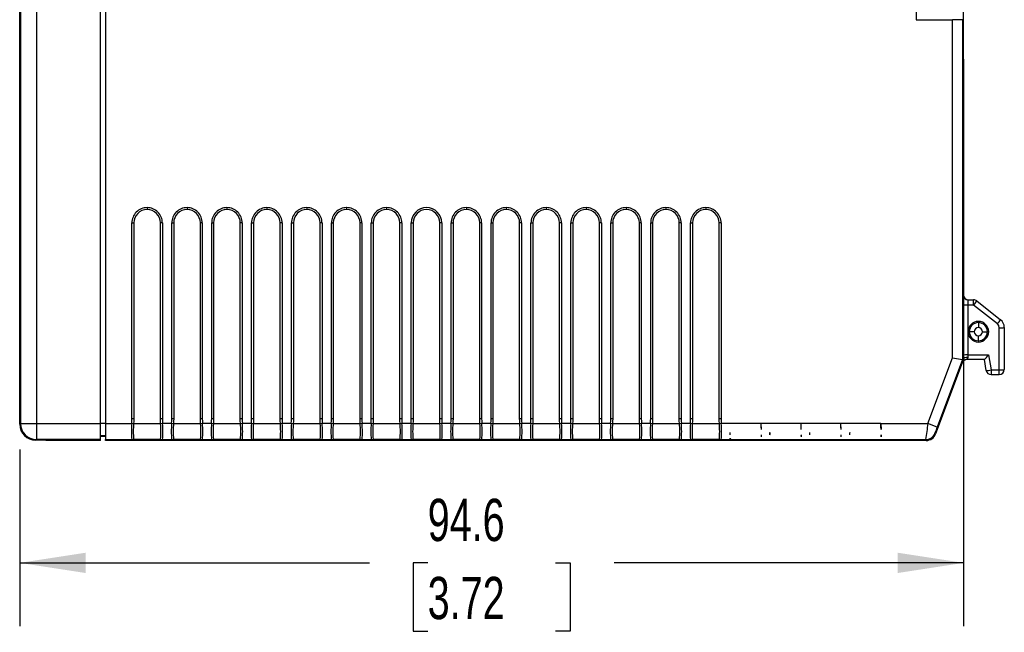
# Model space of a CAD drawing. Header units: millimetres. Extents: x 0 to 559, y 0 to 432.
# Tile 12 of 25: x 349 to 448, y 77 to 138. Entities that reach past the tile are written whole.
import ezdxf

# ---------------------------------------------------------------- set-up
doc = ezdxf.new("R2010")
doc.units = ezdxf.units.MM
doc.header["$LTSCALE"] = 2
doc.layers.add('DIMENSIONS', color=140, linetype='Continuous', lineweight=25)
doc.styles.add('SLDTEXTSTYLE0', font='TXT', dxfattribs={"width": 0.7})
doc.dimstyles.new('SLDDIMSTYLE0', dxfattribs={"dimtxt": 4.316016, "dimasz": 6.604, "dimexe": 0, "dimexo": 0.0625, "dimgap": 1.079004, "dimtad": 0, "dimtih": 1, "dimtoh": 1, "dimdec": 1, "dimrnd": 1e-09, "dimzin": 12, "dimdsep": 46, "dimtxsty": 'SLDTEXTSTYLE0', "dimsah": 1, "dimcen": 0.09, "dimadec": 0, "dimazin": 3, "dimtfac": 1, "dimtdec": 1, "dimtofl": 0, "dimtmove": 0, "dimatfit": 3, "dimfxl": 0, "dimfrac": 2, "dimtolj": 1, "dimtzin": 12, "dimarcsym": 0})

# ---------------------------------------------------------------- blocks, each defined once
blk = doc.blocks.new('_D_1')
at = {"layer": 'DIMENSIONS'}
for p, q in [((443.497, 134.024), (443.497, 77.17)), ((348.885, 94.885), (348.885, 77.17)), ((348.885, 83.52), (383.93, 83.52)), ((389.778, 83.52), (388.329, 83.52)), ((388.329, 83.52), (388.329, 76.66)), ((402.604, 83.52), (404.053, 83.52)), ((404.053, 83.52), (404.053, 76.66)), ((443.497, 83.52), (408.452, 83.52)), ((388.329, 76.66), (389.778, 76.66)), ((404.053, 76.66), (402.604, 76.66))]:
    blk.add_line(p, q, dxfattribs=at)
for points in [[(348.885, 83.52), (355.489, 82.504), (355.489, 84.536)], [(443.497, 83.52), (436.893, 84.536), (436.893, 82.504)]]:
    blk.add_solid(points, dxfattribs=at)
at = {"layer": 'DIMENSIONS', "char_height": 4.2333, "attachment_point": 1, "style": 'SLDTEXTSTYLE0'}
for s, insert in [('94.6', (389.778, 89.943)), ('3.72', (389.778, 82.117))]:
    blk.add_mtext(s, dxfattribs=dict(at, insert=insert))

msp = doc.modelspace()

# ---------------------------------------------------------------- linework, layer by layer
for p, q in [((443.497, 136.564), (443.497, 187.564)), ((438.752, 182.964), (438.752, 137.964)), ((348.885, 97.425), (348.885, 169.231)), ((348.947, 168.964), (348.947, 97.455)), ((348.973, 168.964), (348.973, 97.481)), ((350.573, 168.964), (350.573, 97.481)), ((356.986, 97.481), (356.986, 168.964)), ((357.472, 168.964), (357.472, 97.481)), ((348.946, 168.402), (348.946, 99.067)), ((438.752, 137.964), (442.381, 137.964)), ((442.381, 104.074), (442.381, 137.964)), ((443.381, 137.964), (442.381, 137.964)), ((443.381, 137.964), (443.381, 103.893)), ((443.381, 137.964), (443.459, 137.964)), ((443.475, 134.064), (443.497, 136.564)), ((443.475, 110.394), (443.475, 134.064)), ((361.657, 119.124), (361.657, 118.933)), ((365.657, 119.124), (365.657, 118.933)), ((369.657, 119.124), (369.657, 118.933)), ((373.657, 119.124), (373.657, 118.933)), ((377.657, 119.124), (377.657, 118.933)), ((381.657, 119.124), (381.657, 118.933)), ((385.657, 119.124), (385.657, 118.933)), ((393.657, 119.124), (393.657, 118.933)), ((397.657, 119.124), (397.657, 118.933)), ((401.657, 119.124), (401.657, 118.933)), ((405.657, 119.124), (405.657, 118.933)), ((409.657, 119.124), (409.657, 118.933)), ((413.657, 119.124), (413.657, 118.933)), ((417.657, 119.124), (417.657, 118.933)), ((360.127, 97.994), (360.127, 117.594)), ((360.127, 117.594), (360.319, 117.594)), ((360.319, 117.594), (360.319, 97.994)), ((363.187, 117.594), (362.996, 117.594)), ((362.996, 97.994), (362.996, 117.594)), ((363.187, 117.594), (363.187, 97.994)), ((364.127, 97.994), (364.127, 117.594)), ((364.127, 117.594), (364.319, 117.594)), ((364.319, 117.594), (364.319, 97.994)), ((367.187, 117.594), (366.996, 117.594)), ((366.996, 97.994), (366.996, 117.594)), ((367.187, 117.594), (367.187, 97.994)), ((368.127, 97.994), (368.127, 117.594)), ((368.127, 117.594), (368.319, 117.594)), ((368.319, 117.594), (368.319, 97.994)), ((371.187, 117.594), (370.996, 117.594)), ((370.996, 97.994), (370.996, 117.594)), ((371.187, 117.594), (371.187, 97.994)), ((372.127, 97.994), (372.127, 117.594)), ((372.127, 117.594), (372.319, 117.594)), ((372.319, 117.594), (372.319, 97.994)), ((375.187, 117.594), (374.996, 117.594)), ((374.996, 97.994), (374.996, 117.594)), ((375.187, 117.594), (375.187, 97.994)), ((376.127, 97.994), (376.127, 117.594)), ((376.127, 117.594), (376.319, 117.594)), ((376.319, 117.594), (376.319, 97.994)), ((379.187, 117.594), (378.996, 117.594)), ((378.996, 97.994), (378.996, 117.594)), ((379.187, 117.594), (379.187, 97.994)), ((380.127, 97.994), (380.127, 117.594)), ((380.127, 117.594), (380.319, 117.594)), ((380.319, 117.594), (380.319, 97.994)), ((383.187, 117.594), (382.996, 117.594)), ((382.996, 97.994), (382.996, 117.594)), ((383.187, 117.594), (383.187, 97.994)), ((384.127, 97.994), (384.127, 117.594)), ((384.127, 117.594), (384.319, 117.594)), ((384.319, 117.594), (384.319, 97.994)), ((387.187, 117.594), (386.996, 117.594)), ((386.996, 97.994), (386.996, 117.594)), ((387.187, 117.594), (387.187, 97.994)), ((388.127, 97.994), (388.127, 117.594)), ((388.127, 117.594), (388.319, 117.594)), ((388.319, 117.594), (388.319, 97.994)), ((391.187, 117.594), (390.996, 117.594)), ((390.996, 97.994), (390.996, 117.594)), ((391.187, 117.594), (391.187, 97.994)), ((392.127, 97.994), (392.127, 117.594)), ((392.127, 117.594), (392.319, 117.594)), ((392.319, 117.594), (392.319, 97.994)), ((395.187, 117.594), (394.996, 117.594)), ((394.996, 97.994), (394.996, 117.594)), ((395.187, 117.594), (395.187, 97.994)), ((396.127, 97.994), (396.127, 117.594)), ((396.127, 117.594), (396.319, 117.594)), ((396.319, 117.594), (396.319, 97.994)), ((399.187, 117.594), (398.996, 117.594)), ((398.996, 97.994), (398.996, 117.594)), ((399.187, 117.594), (399.187, 97.994)), ((400.127, 97.994), (400.127, 117.594)), ((400.127, 117.594), (400.319, 117.594)), ((400.319, 117.594), (400.319, 97.994)), ((403.187, 117.594), (402.996, 117.594)), ((402.996, 97.994), (402.996, 117.594)), ((403.187, 117.594), (403.187, 97.994)), ((404.127, 97.994), (404.127, 117.594)), ((404.127, 117.594), (404.319, 117.594)), ((404.319, 117.594), (404.319, 97.994)), ((407.187, 117.594), (406.996, 117.594)), ((406.996, 97.994), (406.996, 117.594)), ((407.187, 117.594), (407.187, 97.994)), ((408.127, 97.994), (408.127, 117.594)), ((408.127, 117.594), (408.319, 117.594)), ((408.319, 117.594), (408.319, 97.994)), ((411.187, 117.594), (410.996, 117.594)), ((410.996, 97.994), (410.996, 117.594)), ((411.187, 117.594), (411.187, 97.994)), ((412.127, 97.994), (412.127, 117.594)), ((412.127, 117.594), (412.319, 117.594)), ((412.319, 117.594), (412.319, 97.994)), ((415.187, 117.594), (414.996, 117.594)), ((414.996, 97.994), (414.996, 117.594)), ((415.187, 117.594), (415.187, 97.994)), ((416.127, 97.994), (416.127, 117.594)), ((416.127, 117.594), (416.319, 117.594)), ((416.319, 117.594), (416.319, 97.994)), ((419.187, 117.594), (418.996, 117.594)), ((418.996, 97.994), (418.996, 117.594)), ((419.187, 117.594), (419.187, 97.994)), ((443.424, 110.394), (443.475, 110.394)), ((443.924, 109.894), (444.498, 109.894)), ((444.498, 109.394), (444.498, 109.894)), ((444.809, 109.786), (447.194, 107.895)), ((443.418, 104.325), (443.415, 109.325)), ((443.915, 109.36), (443.918, 104.36)), ((444.498, 109.36), (443.915, 109.36)), ((444.498, 109.36), (444.498, 109.394)), ((444.498, 109.394), (444.526, 109.394)), ((446.883, 107.468), (444.498, 109.36)), ((444.972, 107.602), (444.972, 107.726)), ((444.972, 107.602), (444.972, 107.102)), ((444.564, 106.694), (444.065, 106.694)), ((445.38, 106.694), (445.879, 106.694)), ((447.072, 102.86), (447.072, 107.076)), ((447.572, 107.111), (447.572, 102.894)), ((444.972, 105.787), (444.972, 106.287)), ((444.972, 105.787), (444.972, 105.611)), ((439.908, 97.481), (442.381, 104.074)), ((443.381, 103.893), (440.844, 97.129)), ((442.381, 104.074), (443.381, 103.893)), ((443.381, 103.893), (443.42, 103.886)), ((445.573, 103.894), (443.777, 103.894)), ((443.918, 104.36), (445.996, 104.36)), ((445.752, 102.812), (445.572, 103.894)), ((445.996, 104.36), (446.246, 102.86)), ((443.36, 103.57), (440.687, 96.44)), ((443.309, 103.57), (443.309, 103.57)), ((443.36, 103.57), (443.309, 103.57)), ((446.246, 102.86), (447.072, 102.86)), ((446.246, 102.86), (446.246, 102.394)), ((447.072, 102.394), (447.072, 102.86)), ((446.246, 102.394), (447.072, 102.394)), ((348.946, 99.067), (348.947, 99.067)), ((360.127, 97.994), (360.319, 97.994)), ((362.996, 97.994), (363.187, 97.994)), ((364.127, 97.994), (364.319, 97.994)), ((366.996, 97.994), (367.187, 97.994)), ((368.127, 97.994), (368.319, 97.994)), ((370.996, 97.994), (371.187, 97.994)), ((372.127, 97.994), (372.319, 97.994)), ((374.996, 97.994), (375.187, 97.994)), ((376.127, 97.994), (376.319, 97.994)), ((378.996, 97.994), (379.187, 97.994)), ((380.127, 97.994), (380.319, 97.994)), ((382.996, 97.994), (383.187, 97.994)), ((384.127, 97.994), (384.319, 97.994)), ((386.996, 97.994), (387.187, 97.994)), ((388.127, 97.994), (388.319, 97.994)), ((390.996, 97.994), (391.187, 97.994)), ((392.127, 97.994), (392.319, 97.994)), ((394.996, 97.994), (395.187, 97.994)), ((396.127, 97.994), (396.319, 97.994)), ((398.996, 97.994), (399.187, 97.994)), ((400.127, 97.994), (400.319, 97.994)), ((402.996, 97.994), (403.187, 97.994)), ((404.127, 97.994), (404.319, 97.994)), ((406.996, 97.994), (407.187, 97.994)), ((408.127, 97.994), (408.319, 97.994)), ((410.996, 97.994), (411.187, 97.994)), ((412.127, 97.994), (412.319, 97.994)), ((414.996, 97.994), (415.187, 97.994)), ((416.127, 97.994), (416.319, 97.994)), ((418.996, 97.994), (419.187, 97.994)), ((348.952, 97.425), (348.885, 97.425)), ((348.947, 97.455), (348.973, 97.481)), ((348.973, 97.481), (350.573, 97.481)), ((350.573, 97.481), (356.986, 97.481)), ((350.573, 97.481), (350.573, 95.881)), ((356.986, 95.881), (356.986, 97.481)), ((357.472, 97.481), (356.986, 97.481)), ((357.472, 97.481), (360.111, 97.481)), ((357.472, 97.481), (357.472, 95.881)), ((360.302, 97.469), (360.111, 97.481)), ((360.303, 97.481), (363.011, 97.481)), ((363.203, 97.481), (363.012, 97.469)), ((364.111, 97.481), (363.203, 97.481)), ((364.302, 97.469), (364.111, 97.481)), ((364.303, 97.481), (367.011, 97.481)), ((367.203, 97.481), (367.012, 97.469)), ((368.111, 97.481), (367.203, 97.481)), ((368.302, 97.469), (368.111, 97.481)), ((368.303, 97.481), (371.011, 97.481)), ((371.203, 97.481), (371.012, 97.469)), ((372.111, 97.481), (371.203, 97.481)), ((372.302, 97.469), (372.111, 97.481)), ((372.303, 97.481), (375.011, 97.481)), ((375.203, 97.481), (375.012, 97.469)), ((376.111, 97.481), (375.203, 97.481)), ((376.302, 97.469), (376.111, 97.481)), ((376.303, 97.481), (379.011, 97.481)), ((379.203, 97.481), (379.012, 97.469)), ((380.111, 97.481), (379.203, 97.481)), ((380.302, 97.469), (380.111, 97.481)), ((380.303, 97.481), (383.011, 97.481)), ((383.203, 97.481), (383.012, 97.469)), ((384.111, 97.481), (383.203, 97.481)), ((384.302, 97.469), (384.111, 97.481)), ((384.303, 97.481), (387.011, 97.481)), ((387.203, 97.481), (387.012, 97.469)), ((388.111, 97.481), (387.203, 97.481)), ((388.302, 97.469), (388.111, 97.481)), ((388.303, 97.481), (391.011, 97.481)), ((391.203, 97.481), (391.012, 97.469)), ((392.111, 97.481), (391.203, 97.481)), ((392.302, 97.469), (392.111, 97.481)), ((392.303, 97.481), (395.011, 97.481)), ((395.203, 97.481), (395.012, 97.469)), ((396.111, 97.481), (395.203, 97.481)), ((396.302, 97.469), (396.111, 97.481)), ((396.303, 97.481), (399.011, 97.481)), ((399.203, 97.481), (399.012, 97.469)), ((400.111, 97.481), (399.203, 97.481)), ((400.302, 97.469), (400.111, 97.481)), ((400.303, 97.481), (403.011, 97.481)), ((403.203, 97.481), (403.012, 97.469)), ((404.111, 97.481), (403.203, 97.481)), ((404.302, 97.469), (404.111, 97.481)), ((404.303, 97.481), (407.011, 97.481)), ((407.203, 97.481), (407.012, 97.469)), ((408.111, 97.481), (407.203, 97.481)), ((408.302, 97.469), (408.111, 97.481)), ((408.303, 97.481), (411.011, 97.481)), ((411.203, 97.481), (411.012, 97.469)), ((412.111, 97.481), (411.203, 97.481)), ((412.302, 97.469), (412.111, 97.481)), ((412.303, 97.481), (415.011, 97.481)), ((415.203, 97.481), (415.012, 97.469)), ((416.111, 97.481), (415.203, 97.481)), ((416.302, 97.469), (416.111, 97.481)), ((416.303, 97.481), (419.011, 97.481)), ((419.203, 97.481), (419.012, 97.469)), ((423.203, 97.481), (419.203, 97.481)), ((427.203, 97.481), (423.203, 97.481)), ((423.223, 96.874), (423.203, 97.481)), ((431.203, 97.481), (427.203, 97.481)), ((427.223, 96.874), (427.203, 97.481)), ((435.203, 97.481), (431.203, 97.481)), ((431.223, 96.874), (431.203, 97.481)), ((435.203, 97.481), (439.908, 97.481)), ((435.203, 97.481), (435.223, 96.874)), ((440.844, 97.129), (439.908, 97.481)), ((350.511, 95.825), (350.485, 95.825)), ((350.511, 95.863), (350.511, 95.825)), ((350.573, 95.881), (350.547, 95.855)), ((350.547, 95.855), (350.586, 95.855)), ((356.986, 95.881), (350.573, 95.881)), ((351.461, 95.85), (351.502, 95.809)), ((351.502, 95.809), (351.565, 95.809)), ((351.582, 95.791), (351.565, 95.809)), ((351.582, 95.847), (351.582, 95.791)), ((356.986, 95.791), (351.582, 95.791)), ((356.986, 96.281), (357.472, 96.281)), ((357.472, 96.191), (356.986, 96.191)), ((356.986, 95.791), (356.986, 95.881)), ((357.472, 95.881), (360.109, 95.881)), ((357.472, 95.791), (357.472, 95.881)), ((439.751, 95.791), (357.472, 95.791)), ((360.115, 95.832), (360.124, 95.876)), ((360.3, 95.919), (363.014, 95.919)), ((360.315, 95.914), (360.306, 95.87)), ((361.657, 95.818), (361.657, 95.858)), ((363.008, 95.87), (362.999, 95.914)), ((363.191, 95.876), (363.2, 95.832)), ((363.205, 95.881), (364.109, 95.881)), ((364.115, 95.832), (364.124, 95.876)), ((364.3, 95.919), (367.014, 95.919)), ((364.315, 95.914), (364.306, 95.87)), ((365.657, 95.818), (365.657, 95.858)), ((367.008, 95.87), (366.999, 95.914)), ((367.191, 95.876), (367.2, 95.832)), ((367.205, 95.881), (368.109, 95.881)), ((368.115, 95.832), (368.124, 95.876)), ((368.3, 95.919), (371.014, 95.919)), ((368.315, 95.914), (368.306, 95.87)), ((369.657, 95.818), (369.657, 95.858)), ((371.008, 95.87), (370.999, 95.914)), ((371.191, 95.876), (371.2, 95.832)), ((371.205, 95.881), (372.109, 95.881)), ((372.115, 95.832), (372.124, 95.876)), ((372.3, 95.919), (375.014, 95.919)), ((372.315, 95.914), (372.306, 95.87)), ((373.657, 95.818), (373.657, 95.858)), ((375.008, 95.87), (374.999, 95.914)), ((375.191, 95.876), (375.2, 95.832)), ((375.205, 95.881), (376.109, 95.881)), ((376.115, 95.832), (376.124, 95.876)), ((376.3, 95.919), (379.014, 95.919)), ((376.315, 95.914), (376.306, 95.87)), ((377.657, 95.818), (377.657, 95.858)), ((379.008, 95.87), (378.999, 95.914)), ((379.191, 95.876), (379.2, 95.832)), ((379.205, 95.881), (380.109, 95.881)), ((380.115, 95.832), (380.124, 95.876)), ((380.3, 95.919), (383.014, 95.919)), ((380.315, 95.914), (380.306, 95.87)), ((381.657, 95.818), (381.657, 95.858)), ((383.008, 95.87), (382.999, 95.914)), ((383.191, 95.876), (383.2, 95.832)), ((383.205, 95.881), (384.109, 95.881)), ((384.115, 95.832), (384.124, 95.876)), ((384.3, 95.919), (387.014, 95.919)), ((384.315, 95.914), (384.306, 95.87)), ((385.657, 95.818), (385.657, 95.858)), ((387.008, 95.87), (386.999, 95.914)), ((387.191, 95.876), (387.2, 95.832)), ((387.205, 95.881), (388.109, 95.881)), ((388.115, 95.832), (388.124, 95.876)), ((388.3, 95.919), (391.014, 95.919)), ((388.315, 95.914), (388.306, 95.87)), ((389.657, 95.818), (389.657, 95.858)), ((391.008, 95.87), (390.999, 95.914)), ((391.191, 95.876), (391.2, 95.832)), ((391.205, 95.881), (392.109, 95.881)), ((392.115, 95.832), (392.124, 95.876)), ((392.3, 95.919), (395.014, 95.919)), ((392.315, 95.914), (392.306, 95.87)), ((393.657, 95.818), (393.657, 95.858)), ((395.008, 95.87), (394.999, 95.914)), ((395.191, 95.876), (395.2, 95.832)), ((395.205, 95.881), (396.109, 95.881)), ((396.115, 95.832), (396.124, 95.876)), ((396.3, 95.919), (399.014, 95.919)), ((396.315, 95.914), (396.306, 95.87)), ((397.657, 95.818), (397.657, 95.858)), ((399.008, 95.87), (398.999, 95.914)), ((399.191, 95.876), (399.2, 95.832)), ((399.205, 95.881), (400.109, 95.881)), ((400.115, 95.832), (400.124, 95.876)), ((400.3, 95.919), (403.014, 95.919)), ((400.315, 95.914), (400.306, 95.87)), ((401.657, 95.818), (401.657, 95.858)), ((403.008, 95.87), (402.999, 95.914)), ((403.191, 95.876), (403.2, 95.832)), ((403.205, 95.881), (404.109, 95.881)), ((404.115, 95.832), (404.124, 95.876)), ((404.3, 95.919), (407.014, 95.919)), ((404.315, 95.914), (404.306, 95.87)), ((405.657, 95.818), (405.657, 95.858)), ((407.008, 95.87), (406.999, 95.914)), ((407.191, 95.876), (407.2, 95.832)), ((407.205, 95.881), (408.109, 95.881)), ((408.115, 95.832), (408.124, 95.876)), ((408.3, 95.919), (411.014, 95.919)), ((408.315, 95.914), (408.306, 95.87)), ((409.657, 95.818), (409.657, 95.858)), ((411.008, 95.87), (410.999, 95.914)), ((411.191, 95.876), (411.2, 95.832)), ((411.205, 95.881), (412.109, 95.881)), ((412.115, 95.832), (412.124, 95.876)), ((412.3, 95.919), (415.014, 95.919)), ((412.315, 95.914), (412.306, 95.87)), ((413.657, 95.818), (413.657, 95.858)), ((415.008, 95.87), (414.999, 95.914)), ((415.191, 95.876), (415.2, 95.832)), ((415.205, 95.881), (416.109, 95.881)), ((416.115, 95.832), (416.124, 95.876)), ((416.3, 95.919), (419.014, 95.919)), ((416.315, 95.914), (416.306, 95.87)), ((417.657, 95.818), (417.657, 95.858)), ((419.008, 95.87), (418.999, 95.914)), ((419.191, 95.876), (419.2, 95.832)), ((419.205, 95.881), (420.109, 95.881)), ((420.084, 96.353), (420.086, 96.594)), ((420.109, 95.881), (420.09, 96.005)), ((420.109, 95.881), (439.689, 95.881)), ((423.229, 96.156), (423.23, 96.355)), ((424.084, 96.353), (424.086, 96.594)), ((427.229, 96.156), (427.23, 96.355)), ((428.084, 96.353), (428.086, 96.594)), ((431.229, 96.156), (431.23, 96.355)), ((432.084, 96.353), (432.086, 96.594)), ((435.23, 96.355), (435.229, 96.156)), ((439.751, 95.791), (439.689, 95.881)), ((440.625, 96.53), (440.687, 96.44)), ((440.625, 96.53), (440.625, 96.53))]:
    msp.add_line(p, q)
at = {"flags": 128}
for points in [[(447.072, 107.076), (447.01, 107.318), (446.883, 107.468)], [(443.309, 103.57), (443.349, 103.688), (443.432, 103.916)], [(443.42, 103.886), (443.419, 104.124), (443.418, 104.325)], [(443.432, 103.916), (443.423, 103.893), (443.42, 103.886)], [(443.92, 104.095), (443.739, 104.095), (443.608, 104.064), (443.503, 104.008), (443.454, 103.957), (443.436, 103.926), (443.433, 103.918), (443.432, 103.916), (443.432, 103.916), (443.432, 103.916), (443.432, 103.916), (443.432, 103.916), (443.432, 103.916)], [(443.777, 103.895), (443.777, 103.895), (443.777, 103.894)], [(443.918, 104.36), (443.919, 104.22), (443.92, 104.095)], [(360.111, 97.481), (360.124, 97.771), (360.127, 97.994)], [(360.319, 97.994), (360.314, 97.707), (360.303, 97.481)], [(363.011, 97.481), (362.999, 97.768), (362.996, 97.994)], [(363.187, 97.994), (363.192, 97.71), (363.203, 97.481)], [(364.111, 97.481), (364.124, 97.771), (364.127, 97.994)], [(364.319, 97.994), (364.314, 97.707), (364.303, 97.481)], [(367.011, 97.481), (366.999, 97.768), (366.996, 97.994)], [(367.187, 97.994), (367.192, 97.71), (367.203, 97.481)], [(368.111, 97.481), (368.124, 97.771), (368.127, 97.994)], [(368.319, 97.994), (368.314, 97.707), (368.303, 97.481)], [(371.011, 97.481), (370.999, 97.768), (370.996, 97.994)], [(371.187, 97.994), (371.192, 97.71), (371.203, 97.481)], [(372.111, 97.481), (372.124, 97.771), (372.127, 97.994)], [(372.319, 97.994), (372.314, 97.707), (372.303, 97.481)], [(375.011, 97.481), (374.999, 97.768), (374.996, 97.994)], [(375.187, 97.994), (375.192, 97.71), (375.203, 97.481)], [(376.111, 97.481), (376.124, 97.771), (376.127, 97.994)], [(376.319, 97.994), (376.314, 97.707), (376.303, 97.481)], [(379.011, 97.481), (378.999, 97.768), (378.996, 97.994)], [(379.187, 97.994), (379.192, 97.71), (379.203, 97.481)], [(380.111, 97.481), (380.124, 97.771), (380.127, 97.994)], [(380.319, 97.994), (380.314, 97.707), (380.303, 97.481)], [(383.011, 97.481), (382.999, 97.768), (382.996, 97.994)], [(383.187, 97.994), (383.192, 97.71), (383.203, 97.481)], [(384.111, 97.481), (384.124, 97.771), (384.127, 97.994)], [(384.319, 97.994), (384.314, 97.707), (384.303, 97.481)], [(387.011, 97.481), (386.999, 97.768), (386.996, 97.994)], [(387.187, 97.994), (387.192, 97.71), (387.203, 97.481)], [(388.111, 97.481), (388.124, 97.771), (388.127, 97.994)], [(388.319, 97.994), (388.314, 97.707), (388.303, 97.481)], [(391.011, 97.481), (390.999, 97.768), (390.996, 97.994)], [(391.187, 97.994), (391.192, 97.71), (391.203, 97.481)], [(392.111, 97.481), (392.124, 97.771), (392.127, 97.994)], [(392.319, 97.994), (392.314, 97.707), (392.303, 97.481)], [(395.011, 97.481), (394.999, 97.768), (394.996, 97.994)], [(395.187, 97.994), (395.192, 97.71), (395.203, 97.481)], [(396.111, 97.481), (396.124, 97.771), (396.127, 97.994)], [(396.319, 97.994), (396.314, 97.707), (396.303, 97.481)], [(399.011, 97.481), (398.999, 97.768), (398.996, 97.994)], [(399.187, 97.994), (399.192, 97.71), (399.203, 97.481)], [(400.111, 97.481), (400.124, 97.771), (400.127, 97.994)], [(400.319, 97.994), (400.314, 97.707), (400.303, 97.481)], [(403.011, 97.481), (402.999, 97.768), (402.996, 97.994)], [(403.187, 97.994), (403.192, 97.71), (403.203, 97.481)], [(404.111, 97.481), (404.124, 97.771), (404.127, 97.994)], [(404.319, 97.994), (404.314, 97.707), (404.303, 97.481)], [(407.011, 97.481), (406.999, 97.768), (406.996, 97.994)], [(407.187, 97.994), (407.192, 97.71), (407.203, 97.481)], [(408.111, 97.481), (408.124, 97.771), (408.127, 97.994)], [(408.319, 97.994), (408.314, 97.707), (408.303, 97.481)], [(411.011, 97.481), (410.999, 97.768), (410.996, 97.994)], [(411.187, 97.994), (411.192, 97.71), (411.203, 97.481)], [(412.111, 97.481), (412.124, 97.771), (412.127, 97.994)], [(412.319, 97.994), (412.314, 97.707), (412.303, 97.481)], [(415.011, 97.481), (414.999, 97.768), (414.996, 97.994)], [(415.187, 97.994), (415.192, 97.71), (415.203, 97.481)], [(416.111, 97.481), (416.124, 97.771), (416.127, 97.994)], [(416.319, 97.994), (416.314, 97.707), (416.303, 97.481)], [(419.011, 97.481), (418.999, 97.768), (418.996, 97.994)], [(419.187, 97.994), (419.192, 97.71), (419.203, 97.481)], [(360.303, 97.481), (360.303, 97.474), (360.302, 97.469)], [(363.012, 97.469), (363.012, 97.475), (363.011, 97.481)], [(364.303, 97.481), (364.303, 97.474), (364.302, 97.469)], [(367.012, 97.469), (367.012, 97.475), (367.011, 97.481)], [(368.303, 97.481), (368.303, 97.474), (368.302, 97.469)], [(371.012, 97.469), (371.012, 97.475), (371.011, 97.481)], [(372.303, 97.481), (372.303, 97.474), (372.302, 97.469)], [(375.012, 97.469), (375.012, 97.475), (375.011, 97.481)], [(376.303, 97.481), (376.303, 97.474), (376.302, 97.469)], [(379.012, 97.469), (379.012, 97.475), (379.011, 97.481)], [(380.303, 97.481), (380.303, 97.474), (380.302, 97.469)], [(383.012, 97.469), (383.012, 97.475), (383.011, 97.481)], [(384.303, 97.481), (384.303, 97.474), (384.302, 97.469)], [(387.012, 97.469), (387.012, 97.475), (387.011, 97.481)], [(388.303, 97.481), (388.303, 97.474), (388.302, 97.469)], [(391.012, 97.469), (391.012, 97.475), (391.011, 97.481)], [(392.303, 97.481), (392.303, 97.474), (392.302, 97.469)], [(395.012, 97.469), (395.012, 97.475), (395.011, 97.481)], [(396.303, 97.481), (396.303, 97.474), (396.302, 97.469)], [(399.012, 97.469), (399.012, 97.475), (399.011, 97.481)], [(400.303, 97.481), (400.303, 97.474), (400.302, 97.469)], [(403.012, 97.469), (403.012, 97.475), (403.011, 97.481)], [(404.303, 97.481), (404.303, 97.474), (404.302, 97.469)], [(407.012, 97.469), (407.012, 97.475), (407.011, 97.481)], [(408.303, 97.481), (408.303, 97.474), (408.302, 97.469)], [(411.012, 97.469), (411.012, 97.475), (411.011, 97.481)], [(412.303, 97.481), (412.303, 97.474), (412.302, 97.469)], [(415.012, 97.469), (415.012, 97.475), (415.011, 97.481)], [(416.303, 97.481), (416.303, 97.474), (416.302, 97.469)], [(419.012, 97.469), (419.012, 97.475), (419.011, 97.481)], [(423.223, 96.874), (423.198, 97.171), (423.203, 97.481)], [(427.223, 96.874), (427.198, 97.171), (427.203, 97.481)], [(431.223, 96.874), (431.198, 97.171), (431.203, 97.481)], [(435.223, 96.874), (435.198, 97.171), (435.203, 97.481)], [(360.124, 95.876), (360.119, 95.879), (360.109, 95.881)], [(360.3, 95.919), (360.3, 95.919), (360.3, 95.919)], [(360.3, 95.919), (360.312, 95.916), (360.315, 95.914)], [(362.999, 95.914), (363.004, 95.917), (363.014, 95.919)], [(363.014, 95.919), (363.014, 95.919), (363.014, 95.919)], [(363.205, 95.881), (363.193, 95.878), (363.191, 95.876)], [(364.124, 95.876), (364.119, 95.879), (364.109, 95.881)], [(364.3, 95.919), (364.3, 95.919), (364.3, 95.919)], [(364.3, 95.919), (364.312, 95.916), (364.315, 95.914)], [(366.999, 95.914), (367.004, 95.917), (367.014, 95.919)], [(367.014, 95.919), (367.014, 95.919), (367.014, 95.919)], [(367.205, 95.881), (367.193, 95.878), (367.191, 95.876)], [(368.124, 95.876), (368.119, 95.879), (368.109, 95.881)], [(368.3, 95.919), (368.3, 95.919), (368.3, 95.919)], [(368.3, 95.919), (368.312, 95.916), (368.315, 95.914)], [(370.999, 95.914), (371.004, 95.917), (371.014, 95.919)], [(371.014, 95.919), (371.014, 95.919), (371.014, 95.919)], [(371.205, 95.881), (371.193, 95.878), (371.191, 95.876)], [(372.124, 95.876), (372.119, 95.879), (372.109, 95.881)], [(372.3, 95.919), (372.3, 95.919), (372.3, 95.919)], [(372.3, 95.919), (372.312, 95.916), (372.315, 95.914)], [(374.999, 95.914), (375.004, 95.917), (375.014, 95.919)], [(375.014, 95.919), (375.014, 95.919), (375.014, 95.919)], [(375.205, 95.881), (375.193, 95.878), (375.191, 95.876)], [(376.124, 95.876), (376.119, 95.879), (376.109, 95.881)], [(376.3, 95.919), (376.3, 95.919), (376.3, 95.919)], [(376.3, 95.919), (376.312, 95.916), (376.315, 95.914)], [(378.999, 95.914), (379.004, 95.917), (379.014, 95.919)], [(379.014, 95.919), (379.014, 95.919), (379.014, 95.919)], [(379.205, 95.881), (379.193, 95.878), (379.191, 95.876)], [(380.124, 95.876), (380.119, 95.879), (380.109, 95.881)], [(380.3, 95.919), (380.3, 95.919), (380.3, 95.919)], [(380.3, 95.919), (380.312, 95.916), (380.315, 95.914)], [(382.999, 95.914), (383.004, 95.917), (383.014, 95.919)], [(383.014, 95.919), (383.014, 95.919), (383.014, 95.919)], [(383.205, 95.881), (383.193, 95.878), (383.191, 95.876)], [(384.124, 95.876), (384.119, 95.879), (384.109, 95.881)], [(384.3, 95.919), (384.3, 95.919), (384.3, 95.919)], [(384.3, 95.919), (384.312, 95.916), (384.315, 95.914)], [(386.999, 95.914), (387.004, 95.917), (387.014, 95.919)], [(387.014, 95.919), (387.014, 95.919), (387.014, 95.919)], [(387.205, 95.881), (387.193, 95.878), (387.191, 95.876)], [(388.124, 95.876), (388.119, 95.879), (388.109, 95.881)], [(388.3, 95.919), (388.3, 95.919), (388.3, 95.919)], [(388.3, 95.919), (388.312, 95.916), (388.315, 95.914)], [(390.999, 95.914), (391.004, 95.917), (391.014, 95.919)], [(391.014, 95.919), (391.014, 95.919), (391.014, 95.919)], [(391.205, 95.881), (391.193, 95.878), (391.191, 95.876)], [(392.124, 95.876), (392.119, 95.879), (392.109, 95.881)], [(392.3, 95.919), (392.3, 95.919), (392.3, 95.919)], [(392.3, 95.919), (392.312, 95.916), (392.315, 95.914)], [(394.999, 95.914), (395.004, 95.917), (395.014, 95.919)], [(395.014, 95.919), (395.014, 95.919), (395.014, 95.919)], [(395.205, 95.881), (395.193, 95.878), (395.191, 95.876)], [(396.124, 95.876), (396.119, 95.879), (396.109, 95.881)], [(396.3, 95.919), (396.3, 95.919), (396.3, 95.919)], [(396.3, 95.919), (396.312, 95.916), (396.315, 95.914)], [(398.999, 95.914), (399.004, 95.917), (399.014, 95.919)], [(399.014, 95.919), (399.014, 95.919), (399.014, 95.919)], [(399.205, 95.881), (399.193, 95.878), (399.191, 95.876)], [(400.124, 95.876), (400.119, 95.879), (400.109, 95.881)], [(400.3, 95.919), (400.3, 95.919), (400.3, 95.919)], [(400.3, 95.919), (400.312, 95.916), (400.315, 95.914)], [(402.999, 95.914), (403.004, 95.917), (403.014, 95.919)], [(403.014, 95.919), (403.014, 95.919), (403.014, 95.919)], [(403.205, 95.881), (403.193, 95.878), (403.191, 95.876)], [(404.124, 95.876), (404.119, 95.879), (404.109, 95.881)], [(404.3, 95.919), (404.3, 95.919), (404.3, 95.919)], [(404.3, 95.919), (404.312, 95.916), (404.315, 95.914)], [(406.999, 95.914), (407.004, 95.917), (407.014, 95.919)], [(407.014, 95.919), (407.014, 95.919), (407.014, 95.919)], [(407.205, 95.881), (407.193, 95.878), (407.191, 95.876)], [(408.124, 95.876), (408.119, 95.879), (408.109, 95.881)], [(408.3, 95.919), (408.3, 95.919), (408.3, 95.919)], [(408.3, 95.919), (408.312, 95.916), (408.315, 95.914)], [(410.999, 95.914), (411.004, 95.917), (411.014, 95.919)], [(411.014, 95.919), (411.014, 95.919), (411.014, 95.919)], [(411.205, 95.881), (411.193, 95.878), (411.191, 95.876)], [(412.124, 95.876), (412.119, 95.879), (412.109, 95.881)], [(412.3, 95.919), (412.3, 95.919), (412.3, 95.919)], [(412.3, 95.919), (412.312, 95.916), (412.315, 95.914)], [(414.999, 95.914), (415.004, 95.917), (415.014, 95.919)], [(415.014, 95.919), (415.014, 95.919), (415.014, 95.919)], [(415.205, 95.881), (415.193, 95.878), (415.191, 95.876)], [(416.124, 95.876), (416.119, 95.879), (416.109, 95.881)], [(416.3, 95.919), (416.3, 95.919), (416.3, 95.919)], [(416.3, 95.919), (416.312, 95.916), (416.315, 95.914)], [(418.999, 95.914), (419.004, 95.917), (419.014, 95.919)], [(419.014, 95.919), (419.014, 95.919), (419.014, 95.919)], [(419.205, 95.881), (419.193, 95.878), (419.191, 95.876)], [(420.09, 96.005), (420.114, 95.914), (420.109, 95.881)], [(423.229, 96.156), (423.226, 96.262), (423.23, 96.355)], [(427.229, 96.156), (427.226, 96.262), (427.23, 96.355)], [(431.229, 96.156), (431.226, 96.262), (431.23, 96.355)], [(435.229, 96.156), (435.226, 96.262), (435.23, 96.355)], [(439.689, 95.881), (439.689, 95.881), (439.689, 95.881)]]:
    msp.add_lwpolyline(points, dxfattribs=at)
for centre, radius, start, end in [((361.657, 117.595), 1.53, 89.98889, 180.01111), ((361.657, 117.594), 1.338, 90, 180), ((361.657, 117.595), 1.53, 359.98837, 90.01163), ((361.657, 117.594), 1.338, 0, 90), ((365.657, 117.595), 1.53, 89.98889, 180.01111), ((365.657, 117.594), 1.338, 90, 180), ((365.657, 117.595), 1.53, 359.98837, 90.01163), ((365.657, 117.594), 1.338, 0, 90), ((369.657, 117.595), 1.53, 89.98889, 180.01111), ((369.657, 117.594), 1.338, 90, 180), ((369.657, 117.595), 1.53, 359.98837, 90.01163), ((369.657, 117.594), 1.338, 0, 90), ((373.657, 117.595), 1.53, 89.98889, 180.01111), ((373.657, 117.594), 1.338, 90, 180), ((373.657, 117.595), 1.53, 359.98837, 90.01163), ((373.657, 117.594), 1.338, 0, 90), ((377.657, 117.595), 1.53, 89.98889, 180.01111), ((377.657, 117.594), 1.338, 90, 180), ((377.657, 117.595), 1.53, 359.98837, 90.01163), ((377.657, 117.594), 1.338, 0, 90), ((381.657, 117.595), 1.53, 89.98889, 180.01111), ((381.657, 117.594), 1.338, 90, 180), ((381.657, 117.595), 1.53, 359.98837, 90.01163), ((381.657, 117.594), 1.338, 0, 90), ((385.657, 117.595), 1.53, 89.98889, 180.01111), ((385.657, 117.594), 1.338, 90, 180), ((385.657, 117.595), 1.53, 359.98837, 90.01163), ((385.657, 117.594), 1.338, 0, 90), ((389.657, 117.594), 1.53, 0, 180), ((389.657, 117.594), 1.338, 0, 180), ((393.657, 117.595), 1.53, 89.98889, 180.01111), ((393.657, 117.594), 1.338, 90, 180), ((393.657, 117.595), 1.53, 359.98837, 90.01163), ((393.657, 117.594), 1.338, 0, 90), ((397.657, 117.595), 1.53, 89.98889, 180.01111), ((397.657, 117.594), 1.338, 90, 180), ((397.657, 117.595), 1.53, 359.98837, 90.01163), ((397.657, 117.594), 1.338, 0, 90), ((401.657, 117.595), 1.53, 89.98889, 180.01111), ((401.657, 117.594), 1.338, 90, 180), ((401.657, 117.595), 1.53, 359.98837, 90.01163), ((401.657, 117.594), 1.338, 0, 90), ((405.657, 117.595), 1.53, 89.98889, 180.01111), ((405.657, 117.594), 1.338, 90, 180), ((405.657, 117.595), 1.53, 359.98837, 90.01163), ((405.657, 117.594), 1.338, 0, 90), ((409.657, 117.595), 1.53, 89.98889, 180.01111), ((409.657, 117.594), 1.338, 90, 180), ((409.657, 117.595), 1.53, 359.98837, 90.01163), ((409.657, 117.594), 1.338, 0, 90), ((413.657, 117.595), 1.53, 89.98889, 180.01111), ((413.657, 117.594), 1.338, 90, 180), ((413.657, 117.595), 1.53, 359.98837, 90.01163), ((413.657, 117.594), 1.338, 0, 90), ((417.657, 117.595), 1.53, 89.98889, 180.01111), ((417.657, 117.594), 1.338, 90, 180), ((417.657, 117.595), 1.53, 359.98837, 90.01163), ((417.657, 117.594), 1.338, 0, 90), ((472.032, 109.627), 28.618, 178.46276, 180.60472), ((443.924, 110.394), 0.5, 179.99891, 269.99891), ((443.975, 110.395), 0.5, 180.00132, 270.00086), ((451.609, 109.502), 7.695, 177.07553, 181.05956), ((444.498, 109.394), 0.5, 51.58194, 90), ((442.434, 111.204), 2.766, 319.14235, 329.16686), ((443.793, 107.505), 1.859, 86.24292, 101.73796), ((435.497, 116.533), 11.509, 321.4459, 321.66758), ((444.972, 106.692), 1.034, 90.00013, 269.99987), ((444.972, 106.694), 0.907, 90, 180), ((444.972, 106.692), 1.034, 270.00013, 89.99987), ((444.972, 106.694), 0.907, 0, 90), ((444.533, 109.506), 3.11, 319.06823, 328.80272), ((446.572, 107.111), 1, 0, 51.58194), ((444.972, 106.694), 0.907, 180, 270), ((444.972, 106.694), 0.408, 90, 180), ((444.972, 106.694), 0.408, 180, 270), ((444.972, 106.694), 0.408, 0, 90), ((444.972, 106.694), 0.408, 270, 0), ((444.972, 106.694), 0.907, 270, 0), ((447.197, 108.894), 1.822, 266.08602, 281.89455), ((443.777, 103.395), 0.5, 89.99515, 159.42642), ((443.777, 103.395), 0.5, 90.00068, 159.44642), ((443.829, 103.394), 0.5, 90.00025, 159.44219), ((443.797, 102.505), 1.859, 86.24292, 101.73796), ((448.26, 100.846), 5.421, 143.17776, 145.77734), ((442.131, 107.447), 4.947, 314.09328, 321.37782), ((445.827, 104.629), 1.819, 267.65157, 283.3097), ((446.246, 102.894), 0.5, 189.46232, 270), ((447.197, 104.678), 1.822, 266.08602, 281.89455), ((447.072, 102.894), 0.5, 270, 0), ((350.485, 97.425), 1.6, 180.00124, 269.99876), ((350.547, 97.455), 1.6, 180.00151, 269.99849), ((350.573, 97.481), 1.6, 180.00511, 269.99489), ((370.558, 96.665), 10.478, 175.53618, 184.29334), ((370.239, 96.679), 9.968, 175.45368, 184.37191), ((353.075, 96.679), 9.968, 355.62815, 4.54627), ((352.757, 96.665), 10.478, 355.70666, 4.46381), ((374.558, 96.665), 10.478, 175.53618, 184.29334), ((374.239, 96.679), 9.968, 175.45368, 184.37191), ((357.075, 96.679), 9.968, 355.62815, 4.54627), ((356.757, 96.665), 10.478, 355.70666, 4.46381), ((378.558, 96.665), 10.478, 175.53618, 184.29334), ((378.239, 96.679), 9.968, 175.45368, 184.37191), ((361.075, 96.679), 9.968, 355.62815, 4.54627), ((360.757, 96.665), 10.478, 355.70666, 4.46381), ((382.558, 96.665), 10.478, 175.53618, 184.29334), ((382.239, 96.679), 9.968, 175.45368, 184.37191), ((365.075, 96.679), 9.968, 355.62815, 4.54627), ((364.757, 96.665), 10.478, 355.70666, 4.46381), ((386.558, 96.665), 10.478, 175.53618, 184.29334), ((386.239, 96.679), 9.968, 175.45368, 184.37191), ((369.075, 96.679), 9.968, 355.62815, 4.54627), ((368.757, 96.665), 10.478, 355.70666, 4.46381), ((390.558, 96.665), 10.478, 175.53618, 184.29334), ((390.239, 96.679), 9.968, 175.45368, 184.37191), ((373.075, 96.679), 9.968, 355.62815, 4.54627), ((372.757, 96.665), 10.478, 355.70666, 4.46381), ((394.558, 96.665), 10.478, 175.53618, 184.29334), ((394.239, 96.679), 9.968, 175.45368, 184.37191), ((377.075, 96.679), 9.968, 355.62815, 4.54627), ((376.757, 96.665), 10.478, 355.70666, 4.46381), ((398.558, 96.665), 10.478, 175.53618, 184.29334), ((398.239, 96.679), 9.968, 175.45368, 184.37191), ((381.075, 96.679), 9.968, 355.62815, 4.54627), ((380.757, 96.665), 10.478, 355.70666, 4.46381), ((402.558, 96.665), 10.478, 175.53618, 184.29334), ((402.239, 96.679), 9.968, 175.45368, 184.37191), ((385.075, 96.679), 9.968, 355.62815, 4.54627), ((384.757, 96.665), 10.478, 355.70666, 4.46381), ((406.558, 96.665), 10.478, 175.53618, 184.29334), ((406.239, 96.679), 9.968, 175.45368, 184.37191), ((389.075, 96.679), 9.968, 355.62815, 4.54627), ((388.757, 96.665), 10.478, 355.70666, 4.46381), ((410.558, 96.665), 10.478, 175.53618, 184.29334), ((410.239, 96.679), 9.968, 175.45368, 184.37191), ((393.075, 96.679), 9.968, 355.62815, 4.54627), ((392.757, 96.665), 10.478, 355.70666, 4.46381), ((414.558, 96.665), 10.478, 175.53618, 184.29334), ((414.239, 96.679), 9.968, 175.45368, 184.37191), ((397.075, 96.679), 9.968, 355.62815, 4.54627), ((396.757, 96.665), 10.478, 355.70666, 4.46381), ((418.558, 96.665), 10.478, 175.53618, 184.29334), ((418.239, 96.679), 9.968, 175.45368, 184.37191), ((401.075, 96.679), 9.968, 355.62815, 4.54627), ((400.757, 96.665), 10.478, 355.70666, 4.46381), ((422.558, 96.665), 10.478, 175.53618, 184.29334), ((422.239, 96.679), 9.968, 175.45368, 184.37191), ((405.075, 96.679), 9.968, 355.62815, 4.54627), ((404.757, 96.665), 10.478, 355.70666, 4.46381), ((426.558, 96.665), 10.478, 175.53618, 184.29334), ((426.239, 96.679), 9.968, 175.45368, 184.37191), ((409.075, 96.679), 9.968, 355.62815, 4.54627), ((408.757, 96.665), 10.478, 355.70666, 4.46381), ((694.748, 61.698), 257.34, 172.00718, 172.36664), ((461.581, 89.202), 22.201, 159.07778, 160.72622), ((350.759, 67.419), 28.407, 88.50015, 90.49985), ((350.857, 69.761), 26.096, 88.40685, 90.59315), ((360.108, 96.379), 0.499, 270.03147, 292.5855), ((360.115, 96.332), 0.5, 269.99907, 292.51035), ((361.237, 135.953), 40.137, 268.39807, 270.60018), ((360.124, 96.376), 0.5, 269.99907, 292.51035), ((361.318, 134.393), 38.537, 268.49469, 270.50355), ((361.995, 134.429), 38.572, 269.49737, 271.50438), ((362.01, 143.683), 47.866, 269.57762, 271.42412), ((363.191, 96.376), 0.5, 247.48965, 270.00093), ((363.2, 96.332), 0.5, 247.48965, 270.00093), ((363.206, 96.379), 0.499, 247.4145, 269.96853), ((364.108, 96.379), 0.499, 270.03147, 292.5855), ((364.115, 96.332), 0.5, 269.99907, 292.51035), ((365.237, 135.953), 40.137, 268.39807, 270.60018), ((364.124, 96.376), 0.5, 269.99907, 292.51035), ((365.318, 134.393), 38.537, 268.49469, 270.50355), ((365.995, 134.429), 38.572, 269.49737, 271.50438), ((366.01, 143.683), 47.866, 269.57762, 271.42412), ((367.191, 96.376), 0.5, 247.48965, 270.00093), ((367.2, 96.332), 0.5, 247.48965, 270.00093), ((367.206, 96.379), 0.499, 247.4145, 269.96853), ((368.108, 96.379), 0.499, 270.03147, 292.5855), ((368.115, 96.332), 0.5, 269.99907, 292.51035), ((369.237, 135.953), 40.137, 268.39807, 270.60018), ((368.124, 96.376), 0.5, 269.99907, 292.51035), ((369.318, 134.393), 38.537, 268.49469, 270.50355), ((369.995, 134.429), 38.572, 269.49737, 271.50438), ((370.01, 143.683), 47.866, 269.57762, 271.42412), ((371.191, 96.376), 0.5, 247.48965, 270.00093), ((371.2, 96.332), 0.5, 247.48965, 270.00093), ((371.206, 96.379), 0.499, 247.4145, 269.96853), ((372.108, 96.379), 0.499, 270.03147, 292.5855), ((372.115, 96.332), 0.5, 269.99907, 292.51035), ((373.237, 135.953), 40.137, 268.39807, 270.60018), ((372.124, 96.376), 0.5, 269.99907, 292.51035), ((373.318, 134.393), 38.537, 268.49469, 270.50355), ((373.995, 134.429), 38.572, 269.49737, 271.50438), ((374.01, 143.683), 47.866, 269.57762, 271.42412), ((375.191, 96.376), 0.5, 247.48965, 270.00093), ((375.2, 96.332), 0.5, 247.48965, 270.00093), ((375.206, 96.379), 0.499, 247.4145, 269.96853), ((376.108, 96.379), 0.499, 270.03147, 292.5855), ((376.115, 96.332), 0.5, 269.99907, 292.51035), ((377.237, 135.953), 40.137, 268.39807, 270.60018), ((376.124, 96.376), 0.5, 269.99907, 292.51035), ((377.318, 134.393), 38.537, 268.49469, 270.50355), ((377.995, 134.429), 38.572, 269.49737, 271.50438), ((378.01, 143.683), 47.866, 269.57762, 271.42412), ((379.191, 96.376), 0.5, 247.48965, 270.00093), ((379.2, 96.332), 0.5, 247.48965, 270.00093), ((379.206, 96.379), 0.499, 247.4145, 269.96853), ((380.108, 96.379), 0.499, 270.03147, 292.5855), ((380.115, 96.332), 0.5, 269.99907, 292.51035), ((381.237, 135.953), 40.137, 268.39807, 270.60018), ((380.124, 96.376), 0.5, 269.99907, 292.51035), ((381.318, 134.393), 38.537, 268.49469, 270.50355), ((381.995, 134.429), 38.572, 269.49737, 271.50438), ((382.01, 143.683), 47.866, 269.57762, 271.42412), ((383.191, 96.376), 0.5, 247.48965, 270.00093), ((383.2, 96.332), 0.5, 247.48965, 270.00093), ((383.206, 96.379), 0.499, 247.4145, 269.96853), ((384.108, 96.379), 0.499, 270.03147, 292.5855), ((384.115, 96.332), 0.5, 269.99907, 292.51035), ((385.237, 135.953), 40.137, 268.39807, 270.60018), ((384.124, 96.376), 0.5, 269.99907, 292.51035), ((385.318, 134.393), 38.537, 268.49469, 270.50355), ((385.995, 134.429), 38.572, 269.49737, 271.50438), ((386.01, 143.683), 47.866, 269.57762, 271.42412), ((387.191, 96.376), 0.5, 247.48965, 270.00093), ((387.2, 96.332), 0.5, 247.48965, 270.00093), ((387.206, 96.379), 0.499, 247.4145, 269.96853), ((388.108, 96.379), 0.499, 270.03147, 292.5855), ((388.115, 96.332), 0.5, 269.99907, 292.51035), ((389.237, 135.953), 40.137, 268.39807, 270.60018), ((388.124, 96.376), 0.5, 269.99907, 292.51035), ((389.318, 134.393), 38.537, 268.49469, 270.50355), ((389.995, 134.429), 38.572, 269.49737, 271.50438), ((390.01, 143.683), 47.866, 269.57762, 271.42412), ((391.191, 96.376), 0.5, 247.48965, 270.00093), ((391.2, 96.332), 0.5, 247.48965, 270.00093), ((391.206, 96.379), 0.499, 247.4145, 269.96853), ((392.108, 96.379), 0.499, 270.03147, 292.5855), ((392.115, 96.332), 0.5, 269.99907, 292.51035), ((393.237, 135.953), 40.137, 268.39807, 270.60018), ((392.124, 96.376), 0.5, 269.99907, 292.51035), ((393.318, 134.393), 38.537, 268.49469, 270.50355), ((393.995, 134.429), 38.572, 269.49737, 271.50438), ((394.01, 143.683), 47.866, 269.57762, 271.42412), ((395.191, 96.376), 0.5, 247.48965, 270.00093), ((395.2, 96.332), 0.5, 247.48965, 270.00093), ((395.206, 96.379), 0.499, 247.4145, 269.96853), ((396.108, 96.379), 0.499, 270.03147, 292.5855), ((396.115, 96.332), 0.5, 269.99907, 292.51035), ((397.237, 135.953), 40.137, 268.39807, 270.60018), ((396.124, 96.376), 0.5, 269.99907, 292.51035), ((397.318, 134.393), 38.537, 268.49469, 270.50355), ((397.995, 134.429), 38.572, 269.49737, 271.50438), ((398.01, 143.683), 47.866, 269.57762, 271.42412), ((399.191, 96.376), 0.5, 247.48965, 270.00093), ((399.2, 96.332), 0.5, 247.48965, 270.00093), ((399.206, 96.379), 0.499, 247.4145, 269.96853), ((400.108, 96.379), 0.499, 270.03147, 292.5855), ((400.115, 96.332), 0.5, 269.99907, 292.51035), ((401.237, 135.953), 40.137, 268.39807, 270.60018), ((400.124, 96.376), 0.5, 269.99907, 292.51035), ((401.318, 134.393), 38.537, 268.49469, 270.50355), ((401.995, 134.429), 38.572, 269.49737, 271.50438), ((402.01, 143.683), 47.866, 269.57762, 271.42412), ((403.191, 96.376), 0.5, 247.48965, 270.00093), ((403.2, 96.332), 0.5, 247.48965, 270.00093), ((403.206, 96.379), 0.499, 247.4145, 269.96853), ((404.108, 96.379), 0.499, 270.03147, 292.5855), ((404.115, 96.332), 0.5, 269.99907, 292.51035), ((405.237, 135.953), 40.137, 268.39807, 270.60018), ((404.124, 96.376), 0.5, 269.99907, 292.51035), ((405.318, 134.393), 38.537, 268.49469, 270.50355), ((405.995, 134.429), 38.572, 269.49737, 271.50438), ((406.01, 143.683), 47.866, 269.57762, 271.42412), ((407.191, 96.376), 0.5, 247.48965, 270.00093), ((407.2, 96.332), 0.5, 247.48965, 270.00093), ((407.206, 96.379), 0.499, 247.4145, 269.96853), ((408.108, 96.379), 0.499, 270.03147, 292.5855), ((408.115, 96.332), 0.5, 269.99907, 292.51035), ((409.237, 135.953), 40.137, 268.39807, 270.60018), ((408.124, 96.376), 0.5, 269.99907, 292.51035), ((409.318, 134.393), 38.537, 268.49469, 270.50355), ((409.995, 134.429), 38.572, 269.49737, 271.50438), ((410.01, 143.683), 47.866, 269.57762, 271.42412), ((411.191, 96.376), 0.5, 247.48965, 270.00093), ((411.2, 96.332), 0.5, 247.48965, 270.00093), ((411.206, 96.379), 0.499, 247.4145, 269.96853), ((412.108, 96.379), 0.499, 270.03147, 292.5855), ((412.115, 96.332), 0.5, 269.99907, 292.51035), ((413.237, 135.953), 40.137, 268.39807, 270.60018), ((412.124, 96.376), 0.5, 269.99907, 292.51035), ((413.318, 134.393), 38.537, 268.49469, 270.50355), ((413.995, 134.429), 38.572, 269.49737, 271.50438), ((414.01, 143.683), 47.866, 269.57762, 271.42412), ((415.191, 96.376), 0.5, 247.48965, 270.00093), ((415.2, 96.332), 0.5, 247.48965, 270.00093), ((415.206, 96.379), 0.499, 247.4145, 269.96853), ((416.108, 96.379), 0.499, 270.03147, 292.5855), ((416.115, 96.332), 0.5, 269.99907, 292.51035), ((417.237, 135.953), 40.137, 268.39807, 270.60018), ((416.124, 96.376), 0.5, 269.99907, 292.51035), ((417.318, 134.393), 38.537, 268.49469, 270.50355), ((417.995, 134.429), 38.572, 269.49737, 271.50438), ((418.01, 143.683), 47.866, 269.57762, 271.42412), ((419.191, 96.376), 0.5, 247.48965, 270.00093), ((419.2, 96.332), 0.5, 247.48965, 270.00093), ((419.206, 96.379), 0.499, 247.4145, 269.96853), ((418.16, 96.488), 1.929, 355.99785, 1.63504), ((419.41, 96.543), 0.678, 359.94811, 4.30221), ((422.16, 96.488), 1.929, 355.99785, 1.63504), ((423.41, 96.543), 0.678, 359.94811, 4.30221), ((426.16, 96.488), 1.929, 355.99785, 1.63504), ((427.41, 96.543), 0.678, 359.94811, 4.30221), ((430.16, 96.488), 1.929, 355.99785, 1.63504), ((435.157, 96.686), 3.072, 181.71353, 182.67468), ((439.689, 96.881), 1, 269.99515, 339.42642), ((439.689, 96.881), 1, 270.0033, 339.44066), ((439.751, 96.791), 1, 269.99982, 339.44413)]:
    msp.add_arc(centre, radius, start, end)

# ---------------------------------------------------------------- dimensions: what is measured, and where the dimension line sits
at = {"layer": 'DIMENSIONS'}
dim = msp.add_linear_dim(base=(443.497, 83.52), p1=(348.885, 97.425), p2=(443.497, 136.564), dimstyle='SLDDIMSTYLE0', dxfattribs=at)
dim.commit()
dim.dimension.update_dxf_attribs({"geometry": '_D_1', "text_midpoint": (396.191, 83.52), "dimtype": 160})

doc.saveas('drawing.dxf')
